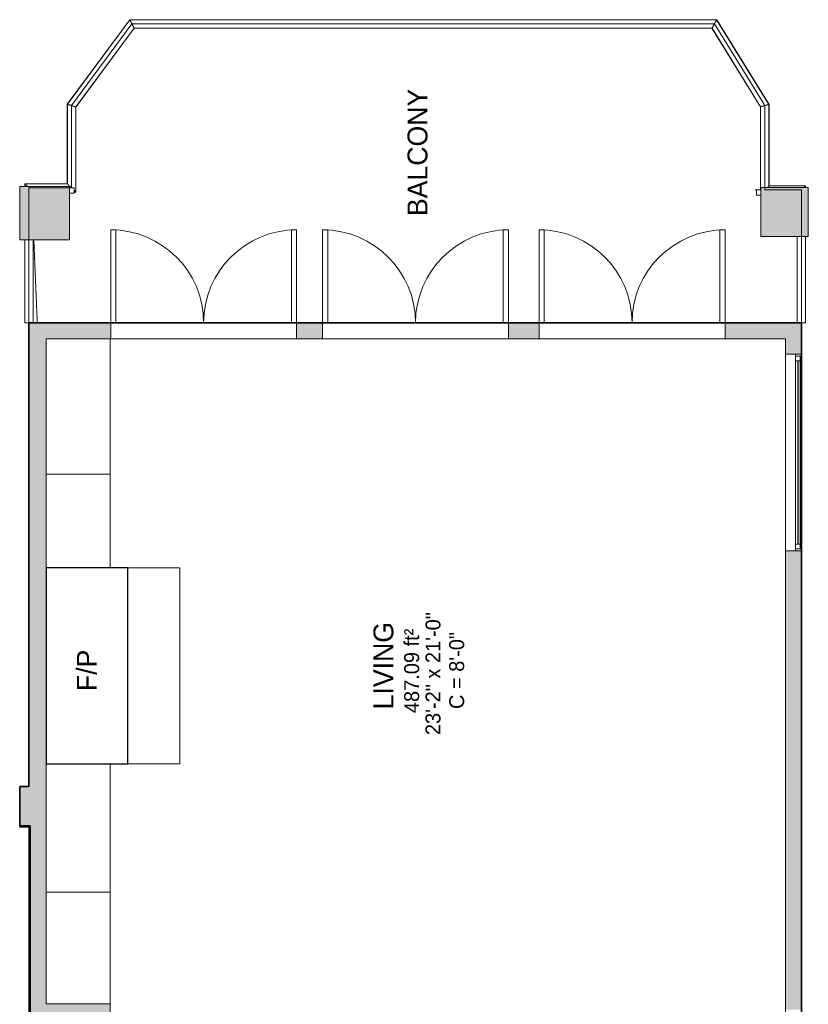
# Model space of a CAD drawing. Header units: inches. Extents: x -256 to 71, y -255 to 639.
# Tile 4 of 4: x -244 to 53, y 268 to 639. Entities that reach past the tile are written whole.
import ezdxf

# ---------------------------------------------------------------- set-up
doc = ezdxf.new("R2010")
doc.units = ezdxf.units.IN
doc.header["$MEASUREMENT"] = 0
doc.linetypes.add('Dash', pattern=[0.23622, 0.11811, -0.11811])
for name, color, linetype, lineweight in [('A-AREA', 32, 'Dash', 9), ('A-AREA-IDEN', 2, 'Continuous', 9), ('A-DETL', 90, 'Continuous', 9), ('A-DOOR', 31, 'Continuous', 9), ('A-EXTEERIOR SPACES', 90, 'Continuous', 9), ('A-FLOR', 192, 'Continuous', 9), ('A-FLOR-HRAL', 11, 'Continuous', 9), ('A-GENM', 13, 'Continuous', 9), ('A-GLAZ', 151, 'Continuous', 9), ('A-LEDGES', 90, 'Continuous', 9), ('A-OBJECTS', 90, 'Continuous', 9), ('A-WALL', 90, 'Continuous', 9), ('A-WALL-PATT', 111, 'Continuous', 9), ('G-ANNO-TEXT', 231, 'Continuous', 9)]:
    doc.layers.add(name, color=color, linetype=linetype, lineweight=lineweight)
doc.styles.add('Inter', font='txt', dxfattribs={"height": 7.5})
doc.styles.add('Inter_1', font='txt', dxfattribs={"height": 5.625})
doc.styles.add('Inter_B', font='txt', dxfattribs={"height": 7.5})

# ---------------------------------------------------------------- blocks, each defined once
blk = doc.blocks.new('Countertop- Rectangle shape base - Default 1-4234450-Top Floor')
at = {"layer": 'A-GENM'}
for p, q in [((51, 3), (51, 27)), ((9, 3), (51, 3))]:
    blk.add_line(p, q, dxfattribs=at)
blk = doc.blocks.new('Fireplace - Default 1-4234925-Top Floor')
at = {"layer": 'A-GENM'}
for p, q in [((-36.87, -3.94), (36.88, -3.94)), ((-36.87, -34.69), (-36.87, -3.94)), ((36.88, -3.94), (36.88, -34.69)), ((36.88, -34.69), (-36.87, -34.69))]:
    blk.add_line(p, q, dxfattribs=at)
at = {"layer": 'A-GENM', "lineweight": 25}
for p, q in [((36.88, -3.94), (-36.87, -3.94)), ((-36.87, -3.94), (-36.87, -34.69)), ((36.88, -34.69), (36.88, -3.94)), ((-36.87, -34.69), (36.88, -34.69))]:
    blk.add_line(p, q, dxfattribs=at)
blk = doc.blocks.new('Planitar - Double Door_Flush Panel - 5_-10_ x 6_-8_-4234840-Top Floor')
at = {"layer": 'A-DOOR', "lineweight": 18}
for p, q in [((-35, 3), (-35, 38)), ((-35, 38), (-33.03, 38)), ((-33.03, 38), (-33.03, 3)), ((35, 38), (33.03, 38)), ((33.03, 38), (33.03, 3)), ((35, 3), (35, 38)), ((-33.03, 3), (-35, 3)), ((33.03, 3), (35, 3))]:
    blk.add_line(p, q, dxfattribs=at)
at = {"layer": 'A-DOOR'}
for centre, start, end in [((-35, 3), 0, 90), ((35, 3), 90, 180)]:
    blk.add_arc(centre, 35, start, end, dxfattribs=at)
blk = doc.blocks.new('Top Rail Type - Top Rail_Internal_-4236957-Top Floor')
at = {"layer": 'A-FLOR-HRAL'}
for p, q in [((-202.78, 638.55), (-226.3, 606.76)), ((18.11, 638.55), (-202.78, 638.55)), ((37.8, 606.69), (18.11, 638.55)), ((-223.15, 605.72), (-201.19, 635.4)), ((-201.19, 635.4), (16.36, 635.4)), ((16.36, 635.4), (34.65, 605.8)), ((-226.3, 606.76), (-226.3, 576.8)), ((-223.15, 573.65), (-223.15, 605.72)), ((34.65, 605.8), (34.65, 574.5)), ((37.8, 576.05), (37.8, 606.69)), ((-242.3, 576.8), (-242.3, 575.75)), ((-226.3, 576.8), (-242.3, 576.8)), ((51.55, 576.05), (37.8, 576.05)), ((51.55, 575.47), (51.55, 576.05)), ((-223.75, 573.65), (-223.15, 573.65)), ((48.4, 557), (48.4, 524.5)), ((51.55, 524.5), (51.55, 557)), ((-242.3, 555.75), (-242.3, 524.5)), ((-239.15, 524.5), (-239.15, 555.75))]:
    blk.add_line(p, q, dxfattribs=at)
at = {"layer": 'A-FLOR-HRAL', "flags": 128}
for points in [[(-240.75, 524.5), (-240.89, 524.5), (-241.21, 524.5), (-241.51, 524.5), (-241.78, 524.5), (-242, 524.5), (-242.16, 524.5), (-242.27, 524.5), (-242.3, 524.5)], [(51.55, 524.5), (51.52, 524.5), (51.41, 524.5), (51.25, 524.5), (51.03, 524.5), (50.76, 524.5), (50.46, 524.5), (50.14, 524.5), (50, 524.5)]]:
    blk.add_lwpolyline(points, dxfattribs=at)
at = {"layer": 'A-FLOR-HRAL'}
for points, knots in [([(-201.19, 635.4), (-201.19, 635.4), (-201.23, 635.47), (-201.34, 635.69), (-201.45, 635.91), (-201.59, 636.18), (-201.74, 636.49), (-201.9, 636.81), (-202.07, 637.14), (-202.24, 637.47), (-202.39, 637.77), (-202.52, 638.04), (-202.63, 638.26), (-202.72, 638.43), (-202.77, 638.53), (-202.78, 638.55), (-202.78, 638.55)], [0, 0, 0, 0, 0.133333, 0.2, 0.266667, 0.333333, 0.4, 0.466667, 0.533333, 0.6, 0.666667, 0.733333, 0.8, 0.866667, 0.933333, 1, 1, 1, 1]), ([(16.36, 635.4), (16.36, 635.4), (16.4, 635.47), (16.52, 635.69), (16.64, 635.91), (16.79, 636.18), (16.96, 636.49), (17.14, 636.81), (17.33, 637.14), (17.51, 637.47), (17.68, 637.77), (17.83, 638.04), (17.95, 638.26), (18.04, 638.43), (18.1, 638.53), (18.11, 638.55), (18.11, 638.55)], [0, 0, 0, 0, 0.133333, 0.2, 0.266667, 0.333333, 0.4, 0.466667, 0.533333, 0.6, 0.666667, 0.733333, 0.8, 0.866667, 0.933333, 1, 1, 1, 1]), ([(-223.15, 605.72), (-223.15, 605.72), (-223.24, 605.75), (-223.58, 605.86), (-223.93, 605.98), (-224.24, 606.08), (-224.56, 606.19), (-224.89, 606.3), (-225.22, 606.4), (-225.52, 606.5), (-225.79, 606.59), (-226.01, 606.67), (-226.18, 606.72), (-226.28, 606.75), (-226.3, 606.76), (-226.3, 606.76)], [0, 0, 0, 0, 0.133333, 0.266667, 0.333333, 0.4, 0.466667, 0.533333, 0.6, 0.666667, 0.733333, 0.8, 0.866667, 0.933333, 1, 1, 1, 1]), ([(34.65, 605.8), (34.65, 605.8), (34.74, 605.82), (35.08, 605.92), (35.43, 606.02), (35.74, 606.1), (36.06, 606.2), (36.39, 606.29), (36.72, 606.38), (37.02, 606.47), (37.29, 606.54), (37.51, 606.61), (37.68, 606.65), (37.78, 606.68), (37.8, 606.69), (37.8, 606.69)], [0, 0, 0, 0, 0.133333, 0.266667, 0.333333, 0.4, 0.466667, 0.533333, 0.6, 0.666667, 0.733333, 0.8, 0.866667, 0.933333, 1, 1, 1, 1]), ([(-241.25, 575.75), (-241.29, 575.79), (-241.38, 575.88), (-241.51, 576.01), (-241.65, 576.15), (-241.78, 576.28), (-241.9, 576.4), (-242.04, 576.54), (-242.18, 576.68), (-242.28, 576.78), (-242.3, 576.8), (-242.3, 576.8)], [0.6082778, 0.6082778, 0.6082778, 0.6082778, 0.6333333, 0.6666667, 0.7, 0.7333333, 0.7666667, 0.8, 0.8666667, 0.9333333, 1, 1, 1, 1]), ([(-224.75, 575.25), (-224.8, 575.3), (-224.9, 575.4), (-225.05, 575.55), (-225.21, 575.71), (-225.37, 575.87), (-225.51, 576.01), (-225.65, 576.15), (-225.78, 576.28), (-225.9, 576.4), (-226.04, 576.54), (-226.18, 576.68), (-226.28, 576.78), (-226.3, 576.8), (-226.3, 576.8)], [0.504857, 0.504857, 0.504857, 0.504857, 0.5333333, 0.5666667, 0.6, 0.6333333, 0.6666667, 0.7, 0.7333333, 0.7666667, 0.8, 0.8666667, 0.9333333, 1, 1, 1, 1]), ([(37.22, 575.47), (37.24, 575.49), (37.3, 575.55), (37.4, 575.65), (37.54, 575.79), (37.68, 575.93), (37.78, 576.03), (37.8, 576.05), (37.8, 576.05)], [0.7172765, 0.7172765, 0.7172765, 0.7172765, 0.7333333, 0.7666667, 0.8, 0.8666667, 0.9333333, 1, 1, 1, 1]), ([(50.97, 575.47), (50.99, 575.49), (51.05, 575.55), (51.15, 575.65), (51.29, 575.79), (51.43, 575.93), (51.53, 576.03), (51.55, 576.05), (51.55, 576.05)], [0.7172765, 0.7172765, 0.7172765, 0.7172765, 0.7333333, 0.7666667, 0.8, 0.8666667, 0.9333333, 1, 1, 1, 1]), ([(-223.15, 573.65), (-223.15, 573.65), (-223.17, 573.67), (-223.28, 573.78), (-223.41, 573.91), (-223.55, 574.05), (-223.65, 574.15), (-223.72, 574.22), (-223.75, 574.25)], [0, 0, 0, 0, 0.0666667, 0.1333333, 0.2, 0.2333333, 0.2666667, 0.2861236, 0.2861236, 0.2861236, 0.2861236])]:
    blk.add_open_spline(points, degree=3, knots=knots, dxfattribs=at)
blk = doc.blocks.new('Top Rail Type - Top Rail_Internal_-V5-Top Floor')
at = {"layer": 'A-FLOR-HRAL'}
for p, q in [((-226.32, 606.77), (-202.79, 638.57)), ((-202.79, 638.57), (18.13, 638.57)), ((18.13, 638.57), (37.82, 606.7)), ((-223.13, 605.71), (-201.18, 635.38)), ((-201.18, 635.38), (16.35, 635.38)), ((16.35, 635.38), (34.63, 605.79)), ((-226.32, 576.82), (-226.32, 606.77)), ((-223.13, 573.63), (-223.13, 605.71)), ((34.63, 605.79), (34.63, 574.5)), ((37.82, 606.7), (37.82, 576.07)), ((-242.32, 576.82), (-226.32, 576.82)), ((-242.32, 575.75), (-242.32, 576.82)), ((37.82, 576.07), (51.57, 576.07)), ((51.57, 576.07), (51.57, 575.47)), ((-223.75, 573.63), (-223.13, 573.63)), ((48.38, 557), (48.38, 524.5)), ((51.57, 557), (51.57, 524.5)), ((-242.32, 524.5), (-242.32, 555.75)), ((-239.13, 524.5), (-239.13, 555.75)), ((51.57, 524.5), (51.52, 524.5))]:
    blk.add_line(p, q, dxfattribs=at)
blk = doc.blocks.new('Planitar-Fixed - Default 1-4237531-Top Floor')
at = {"layer": 'A-GLAZ', "lineweight": 18}
for p, q in [((-37, 3.51), (-36.25, 3.51)), ((-36.25, 3.51), (-37, 3.51)), ((-36.25, 3.51), (-36.25, 1.28)), ((-36.25, 1.28), (-36.25, 3.51)), ((-36.25, 3.01), (-34.52, 3.01)), ((-34.52, 3.01), (-36.25, 3.01)), ((-36.25, 3.01), (-36.25, 1.28)), ((-36.25, 1.28), (-34.52, 1.28)), ((-34.52, 3.01), (-34.52, 1.28)), ((-34.52, 1.28), (-34.52, 3.01)), ((34.52, 3.01), (34.52, 1.28)), ((36.25, 3.01), (34.52, 3.01)), ((36.25, 3.01), (34.52, 3.01)), ((34.52, 3.01), (34.52, 1.28)), ((34.52, 1.28), (36.25, 1.28)), ((36.25, 3.51), (36.25, 1.28)), ((36.96, 3.51), (36.25, 3.51)), ((37, 3.51), (36.25, 3.51)), ((36.25, 3.51), (36.25, 1.28)), ((36.25, 1.28), (36.25, 3.01)), ((-37, -2.49), (-35.74, -2.49)), ((37, -2.49), (35.74, -2.49))]:
    blk.add_line(p, q, dxfattribs=at)
at = {"layer": 'A-GLAZ'}
for p, q in [((37, 1.28), (-37, 1.28)), ((-37, 1.28), (-37, -2.49)), ((-36.25, 3.51), (36.25, 3.51)), ((-34.52, 3.01), (34.52, 3.01)), ((37, -2.49), (37, 1.28)), ((-37, -2.49), (37, -2.49))]:
    blk.add_line(p, q, dxfattribs=at)
at = {"layer": 'A-GLAZ', "lineweight": 25}
blk.add_line((-34.52, 2.15), (34.52, 2.15), dxfattribs=at)

msp = doc.modelspace()

# ---------------------------------------------------------------- hatches: boundary and pattern name
at = {"layer": 'A-WALL'}
for points in [[(-240.34, 555.75), (-225.49, 555.75), (-225.49, 575.75), (-244.25, 575.75), (-244.25, 555.75)], [(34.75, 557), (52.61, 557), (52.61, 575.47), (34.75, 575.47), (34.75, 560.39)]]:
    msp.add_hatch(color=8, dxfattribs=at).paths.add_polyline_path(points, flags=0)
at = {"layer": 'A-WALL-PATT'}
for points in [[(-234.25, 350), (-234.25, 524.5), (-240.75, 524.5), (-240.75, 350)], [(-234.25, 334.75), (-234.25, 350), (-244.25, 350), (-244.25, 334.75), (-240.75, 334.75)], [(-240.75, 268.25), (-234.25, 268.25), (-234.25, 334.75), (-240.75, 334.75), (-240.75, 314.65)], [(-234.25, 263.75), (-210.25, 263.75), (-210.25, 268.25), (-240.75, 268.25), (-240.75, 263.75)]]:
    msp.add_hatch(color=9, dxfattribs=at).paths.add_polyline_path(points, flags=0)
h = msp.add_hatch(color=9, dxfattribs=at)
h.paths.add_polyline_path([(50, 518.5), (50, 524.5), (21.25, 524.5), (21.25, 518.5), (44, 518.5)], flags=0)
h.paths.add_polyline_path([(-140, 518.5), (-130.25, 518.5), (-130.25, 524.5), (-140, 524.5)], flags=0)
h.paths.add_polyline_path([(-60.25, 518.5), (-48.75, 518.5), (-48.75, 524.5), (-60.25, 524.5)], flags=0)
h.paths.add_polyline_path([(-234.25, 518.5), (-210, 518.5), (-210, 524.5), (-234.25, 524.5)], flags=0)
h = msp.add_hatch(color=9, dxfattribs=at)
h.paths.add_polyline_path([(50, 266), (50, 438.69), (44, 438.69), (44, 266)], flags=0)
h.paths.add_polyline_path([(47.77, 512.69), (50, 512.69), (50, 518.5), (44, 518.5), (44, 512.69)], flags=0)

# ---------------------------------------------------------------- linework, layer by layer
at = {"layer": 'A-AREA'}
for p, q in [((32.58, 574.5), (33.13, 574.5)), ((-237.63, 524.5), (-238.93, 555.75))]:
    msp.add_line(p, q, dxfattribs=at)
at = {"layer": 'A-DETL', "lineweight": 35}
for p, q in [((-240.75, 524.5), (50, 524.5)), ((-240.75, 350), (-240.75, 524.5)), ((50, 524.5), (50, 264)), ((-244.25, 335.25), (-244.25, 350)), ((-244.25, 350), (-240.75, 350)), ((-240.25, 335.25), (-244.25, 335.25)), ((-240.25, 143.25), (-240.25, 335.25))]:
    msp.add_line(p, q, dxfattribs=at)
at = {"layer": 'A-EXTEERIOR SPACES'}
for p, q in [((-224.75, 606.25), (-202, 637)), ((-202, 637), (17.25, 637)), ((17.25, 637), (36.25, 606.25)), ((-224.75, 575.25), (-224.75, 606.25)), ((36.25, 606.25), (36.25, 574.5)), ((-240.75, 524.5), (-240.75, 575.25)), ((-240.75, 575.25), (-224.75, 575.25)), ((36.25, 574.5), (50, 574.5)), ((50, 574.5), (50, 524.5)), ((50, 524.5), (-240.75, 524.5))]:
    msp.add_line(p, q, dxfattribs=at)
at = {"layer": 'A-FLOR'}
for p, q in [((-208.03, 524.5), (-141.97, 524.5)), ((-128.28, 524.5), (-62.22, 524.5)), ((-46.78, 524.5), (19.28, 524.5)), ((-140, 518.5), (-210, 518.5)), ((-60.25, 518.5), (-130.25, 518.5)), ((21.25, 518.5), (-48.75, 518.5))]:
    msp.add_line(p, q, dxfattribs=at)
at = {"layer": 'A-LEDGES'}
for p, q in [((-234.25, 432.25), (-203.5, 432.25)), ((-234.25, 358.5), (-234.25, 432.25)), ((-203.5, 432.25), (-203.5, 358.5)), ((-203.5, 432.25), (-183.93, 432.25)), ((-203.5, 358.5), (-203.5, 432.25)), ((-183.93, 432.25), (-183.93, 358.5)), ((-203.5, 358.5), (-234.25, 358.5)), ((-183.93, 358.5), (-203.5, 358.5))]:
    msp.add_line(p, q, dxfattribs=at)
at = {"layer": 'A-OBJECTS'}
for p, q in [((-234.25, 518.5), (-210.25, 518.5)), ((-234.25, 432.25), (-234.25, 518.5)), ((-210.25, 518.5), (-210.25, 432.25)), ((-210.25, 467.5), (-234.25, 467.5)), ((-210.25, 432.25), (-234.25, 432.25)), ((-234.25, 358.5), (-210.25, 358.5)), ((-234.25, 268.25), (-234.25, 358.5)), ((-210.25, 358.5), (-210.25, 268.25)), ((-210.25, 310.25), (-234.25, 310.25)), ((-210.25, 268.25), (-234.25, 268.25))]:
    msp.add_line(p, q, dxfattribs=at)
at = {"layer": 'A-WALL'}
for p, q in [((-225.49, 575.75), (-244.25, 575.75)), ((-244.25, 575.75), (-244.25, 555.75)), ((-225.49, 555.75), (-225.49, 575.75)), ((-225.49, 575.25), (-223.75, 575.25)), ((-223.75, 575.25), (-223.75, 573.25)), ((33.13, 574.5), (34.75, 574.5)), ((33.13, 574.5), (33.13, 572.5)), ((52.61, 575.47), (34.75, 575.47)), ((34.75, 575.47), (34.75, 557)), ((52.61, 557), (52.61, 575.47)), ((-223.75, 573.25), (-225.49, 573.25)), ((34.75, 572.5), (33.13, 572.5)), ((34.75, 557), (52.61, 557)), ((-244.25, 555.75), (-225.49, 555.75)), ((-210, 524.5), (-240.75, 524.5)), ((-240.75, 524.5), (-240.75, 350)), ((-210, 518.5), (-210, 524.5)), ((-130.25, 524.5), (-140, 524.5)), ((-140, 524.5), (-140, 518.5)), ((-130.25, 518.5), (-130.25, 524.5)), ((-48.75, 524.5), (-60.25, 524.5)), ((-60.25, 524.5), (-60.25, 518.5)), ((-48.75, 518.5), (-48.75, 524.5)), ((50, 524.5), (21.25, 524.5)), ((21.25, 524.5), (21.25, 518.5)), ((50, 512.69), (50, 524.5)), ((-234.25, 518.5), (-210, 518.5)), ((-234.25, 268.25), (-234.25, 518.5)), ((-140, 518.5), (-130.25, 518.5)), ((-60.25, 518.5), (-48.75, 518.5)), ((21.25, 518.5), (44, 518.5)), ((44, 518.5), (44, 512.69)), ((47.77, 512.69), (50, 512.69)), ((44, 438.69), (44, 251.88)), ((50, 438.69), (47.77, 438.69)), ((50, 264), (50, 438.69)), ((-244.25, 350), (-244.25, 334.75)), ((-240.75, 350), (-244.25, 350)), ((-244.25, 334.75), (-240.75, 334.75)), ((-240.75, 334.75), (-240.75, 260.13)), ((-210.25, 268.25), (-234.25, 268.25)), ((-210.25, 263.75), (-210.25, 268.25))]:
    msp.add_line(p, q, dxfattribs=at)

# ---------------------------------------------------------------- block references
at = {"layer": 'A-DOOR'}
for p in [(-175, 521.5), (-95.25, 521.5), (-13.75, 521.5)]:
    msp.add_blockref('Planitar - Double Door_Flush Panel - 5_-10_ x 6_-8_-4234840-Top Floor', p, dxfattribs=at)
at = {"layer": 'A-FLOR-HRAL'}
for name in ['Top Rail Type - Top Rail_Internal_-V5-Top Floor', 'Top Rail Type - Top Rail_Internal_-4236957-Top Floor']:
    msp.add_blockref(name, (0, 0), dxfattribs=at)
at = {"layer": 'A-GENM'}
for name, p, rotation in [('Fireplace - Default 1-4234925-Top Floor', (-238.19, 395.37), 90.00000000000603), ('Countertop- Rectangle shape base - Default 1-4234450-Top Floor', (-207.25, 259.25), 89.9999999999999)]:
    msp.add_blockref(name, p, dxfattribs=dict(at, rotation=rotation))
at = {"layer": 'A-GLAZ', "rotation": 269.9999999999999}
msp.add_blockref('Planitar-Fixed - Default 1-4237531-Top Floor', (46.49, 475.69), dxfattribs=at)

# ---------------------------------------------------------------- texts
at = {"layer": 'A-AREA-IDEN', "attachment_point": 1, "rotation": 90}
for s, insert, char_height, width, style in [('BALCONY', (-98.26, 564.66), 7.5, 60.2212, 'Inter_B'), ('23\'-2" x 21\'-0"', (-91.49, 369.35), 5.625, 64.3875, 'Inter_1'), ('LIVING', (-111.07, 379.03), 7.5, 40.905, 'Inter_B'), ('487.09 ft²', (-99.51, 377.62), 5.625, 44.3137, 'Inter_1'), ('C = 8\'-0"', (-82.57, 379.17), 5.625, 40.5262, 'Inter_1')]:
    msp.add_mtext(s, dxfattribs=dict(at, insert=insert, char_height=char_height, width=width, style=style))
at = {"layer": 'G-ANNO-TEXT', "color": 7, "insert": (-222.73, 385.89), "char_height": 7.5, "width": 19.3163, "attachment_point": 1, "rotation": 90, "style": 'Inter'}
msp.add_mtext('F/P', dxfattribs=at)

doc.saveas('drawing.dxf')
